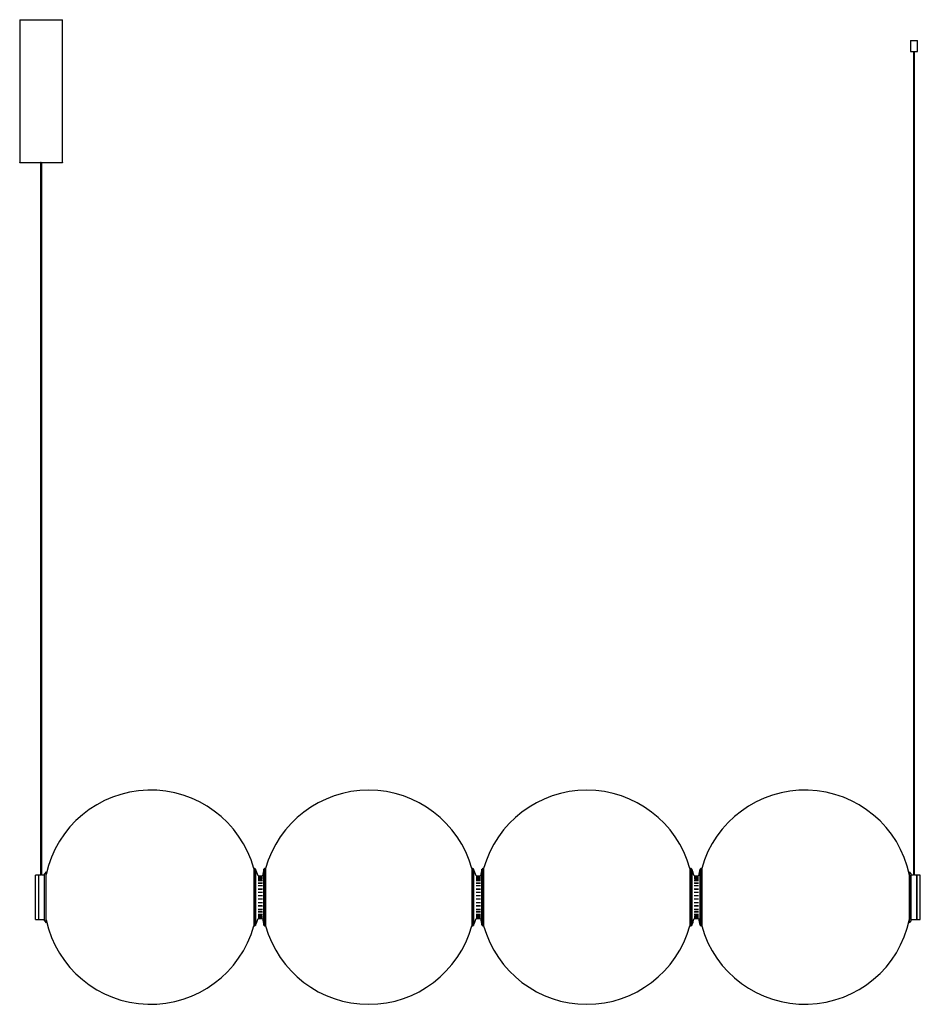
# Paper-space layout '_Posterior' of a CAD drawing. Header units: millimetres. Extents: x -594 to 668, y -126 to 1254.
import ezdxf

# ---------------------------------------------------------------- set-up
doc = ezdxf.new("R2010")
doc.units = ezdxf.units.MM

psp = doc.layouts.new('_Posterior')

# ---------------------------------------------------------------- linework, layer by layer
at = {"color": 7, "linetype": 'Continuous', "lineweight": 25}
for p, q in [((-594, 1253.3), (-594, 1053.3)), ((-534, 1053.3), (-534, 1253.3)), ((654.1, 1224.3), (654.1, 1209.3)), ((654.1, 1224.3), (664.1, 1224.3)), ((664.1, 1209.3), (664.1, 1224.3)), ((654.1, 1209.3), (664.1, 1209.3)), ((658.6, 1209.3), (658.6, 55.3)), ((659.7, 55.3), (659.7, 1209.3)), ((-565, 1053.3), (-565, 55.3)), ((-563, 55.3), (-563, 1053.3)), ((-564.5, 55.3), (-572, 55.3)), ((-572, -6.7), (-572, 55.3)), ((-567, -6.7), (-567, 55.3)), ((-559, 55.3), (-563.5, 55.3)), ((-557, 60), (-559, 57.1)), ((-559, -8.6), (-559, 57.1)), ((-557, -11.5), (-557, 60)), ((-264.4, 64.3), (-265.9, 64.3)), ((-265.9, 64.3), (-265.9, -15.7)), ((-264.4, -15.7), (-264.4, 64.3)), ((-263.4, 63.7), (-263.4, -15.1)), ((-251.7, -15), (-251.7, 63.5)), ((-249.4, 64.3), (-250.8, 64.3)), ((-250.8, 64.3), (-250.8, -15.7)), ((-249.4, 64.3), (-249.4, -15.7)), ((41.2, 64.3), (39.7, 64.3)), ((39.7, 64.3), (39.7, -15.7)), ((41.2, -15.7), (41.2, 64.3)), ((42.1, 63.7), (42.1, -15.1)), ((53.8, -15), (53.8, 63.5)), ((56.1, 64.3), (54.8, 64.3)), ((54.8, 64.3), (54.8, -15.7)), ((56.1, 64.3), (56.1, -15.7)), ((346.8, 64.3), (345.2, 64.3)), ((345.2, 64.3), (345.2, -15.7)), ((346.8, -15.7), (346.8, 64.3)), ((347.7, 63.7), (347.7, -15.1)), ((359.4, -15), (359.4, 63.5)), ((361.7, 64.3), (360.4, 64.3)), ((360.4, 64.3), (360.4, -15.7)), ((361.7, 64.3), (361.7, -15.7)), ((655, 57.1), (653, 60)), ((653, -11.5), (653, 60)), ((653, 55.3), (653, 55.3)), ((653, 55.3), (653, -6.7)), ((655, -8.6), (655, 57.1)), ((658.6, 55.3), (655, 55.3)), ((668, 55.3), (659.7, 55.3)), ((663, 55.3), (663, -6.7)), ((663, -6.7), (663, 55.3)), ((668, -6.7), (668, 55.3)), ((-260, 54.3), (-253.9, 54.3)), ((-260, 53.8), (-253.9, 53.8)), ((-260, 52.6), (-253.9, 52.6)), ((-260, 50.6), (-253.9, 50.6)), ((-260, 47.9), (-253.9, 47.9)), ((-260, 44.5), (-253.9, 44.5)), ((-259.7, 52.8), (-254.1, 52.8)), ((-259.7, 49.7), (-254.1, 49.7)), ((-259.7, 43.8), (-254.1, 43.8)), ((45.5, 54.3), (51.7, 54.3)), ((45.5, 53.8), (51.7, 53.8)), ((45.5, 52.6), (51.7, 52.6)), ((45.5, 50.6), (51.7, 50.6)), ((45.5, 47.9), (51.7, 47.9)), ((45.5, 44.5), (51.7, 44.5)), ((45.8, 52.8), (51.5, 52.8)), ((45.8, 49.7), (51.5, 49.7)), ((45.8, 43.8), (51.5, 43.8)), ((351.1, 54.3), (357.2, 54.3)), ((351.1, 53.8), (357.2, 53.8)), ((351.1, 52.6), (357.2, 52.6)), ((351.1, 50.6), (357.2, 50.6)), ((351.1, 47.9), (357.2, 47.9)), ((351.1, 44.5), (357.2, 44.5)), ((351.4, 52.8), (357, 52.8)), ((351.4, 49.7), (357, 49.7)), ((351.4, 43.8), (357, 43.8)), ((-260, 40.7), (-253.9, 40.7)), ((-260, 36.2), (-253.9, 36.2)), ((-260, 31.6), (-253.9, 31.6)), ((-259.7, 35.8), (-254.1, 35.8)), ((45.5, 40.7), (51.7, 40.7)), ((45.5, 36.2), (51.7, 36.2)), ((45.5, 31.6), (51.7, 31.6)), ((45.8, 35.8), (51.5, 35.8)), ((351.1, 40.7), (357.2, 40.7)), ((351.1, 36.2), (357.2, 36.2)), ((351.1, 31.6), (357.2, 31.6)), ((351.4, 35.8), (357, 35.8)), ((-260, 26.6), (-253.9, 26.6)), ((-260, 21.8), (-253.9, 21.8)), ((-260, 16.8), (-253.9, 16.8)), ((-259.7, 26.5), (-254.1, 26.5)), ((-259.7, 21.9), (-254.1, 21.9)), ((45.5, 26.6), (51.7, 26.6)), ((45.5, 21.8), (51.7, 21.8)), ((45.5, 16.8), (51.7, 16.8)), ((45.8, 26.5), (51.5, 26.5)), ((45.8, 21.9), (51.5, 21.9)), ((351.1, 26.6), (357.2, 26.6)), ((351.1, 21.8), (357.2, 21.8)), ((351.1, 16.8), (357.2, 16.8)), ((351.4, 26.5), (357, 26.5)), ((351.4, 21.9), (357, 21.9)), ((-260, 12.2), (-253.9, 12.2)), ((-260, 7.7), (-253.9, 7.7)), ((-260, 3.9), (-253.9, 3.9)), ((-260, 0.5), (-253.9, 0.5)), ((-259.7, 12.6), (-254.1, 12.6)), ((-259.7, 4.6), (-254.1, 4.6)), ((45.5, 12.2), (51.7, 12.2)), ((45.5, 7.7), (51.7, 7.7)), ((45.5, 3.9), (51.7, 3.9)), ((45.5, 0.5), (51.7, 0.5)), ((45.8, 12.6), (51.5, 12.6)), ((45.8, 4.6), (51.5, 4.6)), ((351.1, 12.2), (357.2, 12.2)), ((351.1, 7.7), (357.2, 7.7)), ((351.1, 3.9), (357.2, 3.9)), ((351.1, 0.5), (357.2, 0.5)), ((351.4, 12.6), (357, 12.6)), ((351.4, 4.6), (357, 4.6)), ((-572, -6.7), (-559, -6.7)), ((-559, -8.6), (-557, -11.5)), ((-260, -2.1), (-253.9, -2.1)), ((-260, -4.2), (-253.9, -4.2)), ((-260, -5.3), (-253.9, -5.3)), ((-260, -5.7), (-253.9, -5.7)), ((-259.7, -1.2), (-254.1, -1.2)), ((-259.7, -4.3), (-254.1, -4.3)), ((45.5, -2.1), (51.7, -2.1)), ((45.5, -4.2), (51.7, -4.2)), ((45.5, -5.3), (51.7, -5.3)), ((45.5, -5.7), (51.7, -5.7)), ((45.8, -1.2), (51.5, -1.2)), ((45.8, -4.3), (51.5, -4.3)), ((351.1, -2.1), (357.2, -2.1)), ((351.1, -4.2), (357.2, -4.2)), ((351.1, -5.3), (357.2, -5.3)), ((351.1, -5.7), (357.2, -5.7)), ((351.4, -1.2), (357, -1.2)), ((351.4, -4.3), (357, -4.3)), ((653, -6.7), (653, -6.7)), ((653, -11.5), (655, -8.6)), ((655, -6.7), (668, -6.7)), ((-265.9, -15.7), (-264.4, -15.7)), ((-250.8, -15.7), (-249.4, -15.7)), ((39.7, -15.7), (41.2, -15.7)), ((54.8, -15.7), (56.1, -15.7)), ((345.2, -15.7), (346.8, -15.7)), ((360.4, -15.7), (361.7, -15.7))]:
    psp.add_line(p, q, dxfattribs=at)
at = {"color": 7, "linetype": 'Continuous', "lineweight": 25, "flags": 128}
for points in [[(-594, 1253.3), (-593.9, 1253.3), (-593.6, 1253.4), (-593, 1253.4), (-592, 1253.4), (-590.7, 1253.5), (-589.1, 1253.5), (-587.1, 1253.5), (-584.9, 1253.6), (-582.5, 1253.6), (-579.8, 1253.6), (-577, 1253.6), (-574, 1253.7), (-570.9, 1253.7), (-567.7, 1253.7), (-564.4, 1253.7), (-561.2, 1253.7), (-558, 1253.7), (-554.8, 1253.7), (-551.8, 1253.7), (-548.9, 1253.6), (-546.2, 1253.6), (-543.7, 1253.6), (-541.4, 1253.6), (-539.4, 1253.5), (-537.7, 1253.5), (-536.3, 1253.5), (-535.2, 1253.4), (-534.4, 1253.4), (-534, 1253.3), (-534, 1253.3)], [(-565, 1053), (-566.8, 1053), (-570, 1053), (-573.1, 1053), (-576.2, 1053), (-579.1, 1053), (-581.8, 1053), (-584.3, 1053.1), (-586.5, 1053.1), (-588.5, 1053.1), (-590.3, 1053.2), (-591.7, 1053.2), (-592.8, 1053.2), (-593.5, 1053.3), (-593.9, 1053.3), (-593.9, 1053.3), (-593.6, 1053.4), (-593, 1053.4), (-592, 1053.5), (-590.7, 1053.5), (-589.1, 1053.5), (-587.1, 1053.6), (-584.9, 1053.6), (-582.5, 1053.6), (-579.8, 1053.6), (-577, 1053.7), (-574, 1053.7), (-570.9, 1053.7), (-567.7, 1053.7), (-564.4, 1053.7), (-561.2, 1053.7), (-558, 1053.7), (-554.8, 1053.7), (-551.8, 1053.7), (-548.9, 1053.6), (-546.2, 1053.6), (-543.7, 1053.6), (-541.4, 1053.6), (-539.4, 1053.5), (-537.7, 1053.5), (-536.3, 1053.5), (-535.2, 1053.4), (-534.4, 1053.4), (-534, 1053.4), (-534, 1053.3), (-534.3, 1053.3), (-534.9, 1053.2), (-535.9, 1053.2), (-537.3, 1053.2), (-538.9, 1053.1), (-540.8, 1053.1), (-543, 1053.1), (-545.5, 1053), (-548.1, 1053), (-551, 1053), (-554, 1053), (-557.1, 1053), (-560.3, 1053), (-563, 1053)]]:
    psp.add_lwpolyline(points, dxfattribs=at)
at = {"color": 7, "linetype": 'Continuous', "lineweight": 25}
for centre, radius, start, end in [((-564.2, 1033.6), 19.8, 89.2863, 92.1409), ((-563.6, 1039.2), 14.1, 87.2448, 91.3701), ((-410.4, 24.3), 150, 15.466, 167.7183), ((-104.9, 24.3), 150, 15.466, 164.534), ((200.7, 24.3), 150, 15.466, 164.534), ((506.2, 24.3), 150, 11.9227, 164.534), ((-264.4, 63.3), 1, 22.7144, 90), ((-357.5, 24.3), 102, 17.1046, 22.7144), ((-104.9, 24.3), 152, 165.0321, 168.6169), ((-250.8, 63.3), 1, 90, 165.0321), ((41.2, 63.3), 1, 22.7144, 90), ((-52, 24.3), 102, 17.1046, 22.7144), ((200.7, 24.3), 152, 165.0321, 168.6169), ((54.8, 63.3), 1, 90, 165.0321), ((346.8, 63.3), 1, 22.7144, 90), ((253.6, 24.3), 102, 17.1046, 22.7144), ((506.2, 24.3), 152, 165.0321, 168.6169), ((360.4, 63.3), 1, 90, 165.0321), ((-410.4, 24.3), 150, 192.2817, 344.534), ((-357.5, 24.3), 102, 337.2856, 342.8954), ((-104.9, 24.3), 152, 191.3831, 194.9679), ((-52, 24.3), 102, 337.2856, 342.8954), ((200.7, 24.3), 152, 191.3831, 194.9679), ((253.6, 24.3), 102, 337.2856, 342.8954), ((506.2, 24.3), 152, 191.3831, 194.9679), ((506.2, 24.3), 150, 195.466, 348.0773), ((-264.4, -14.7), 1, 270, 337.2856), ((-250.8, -14.7), 1, 194.9679, 270), ((-104.9, 24.3), 150, 195.466, 344.534), ((41.2, -14.7), 1, 270, 337.2856), ((54.8, -14.7), 1, 194.9679, 270), ((200.7, 24.3), 150, 195.466, 344.534), ((346.8, -14.7), 1, 270, 337.2856), ((360.4, -14.7), 1, 194.9679, 270)]:
    psp.add_arc(centre, radius, start, end, dxfattribs=at)

doc.saveas('drawing.dxf')
